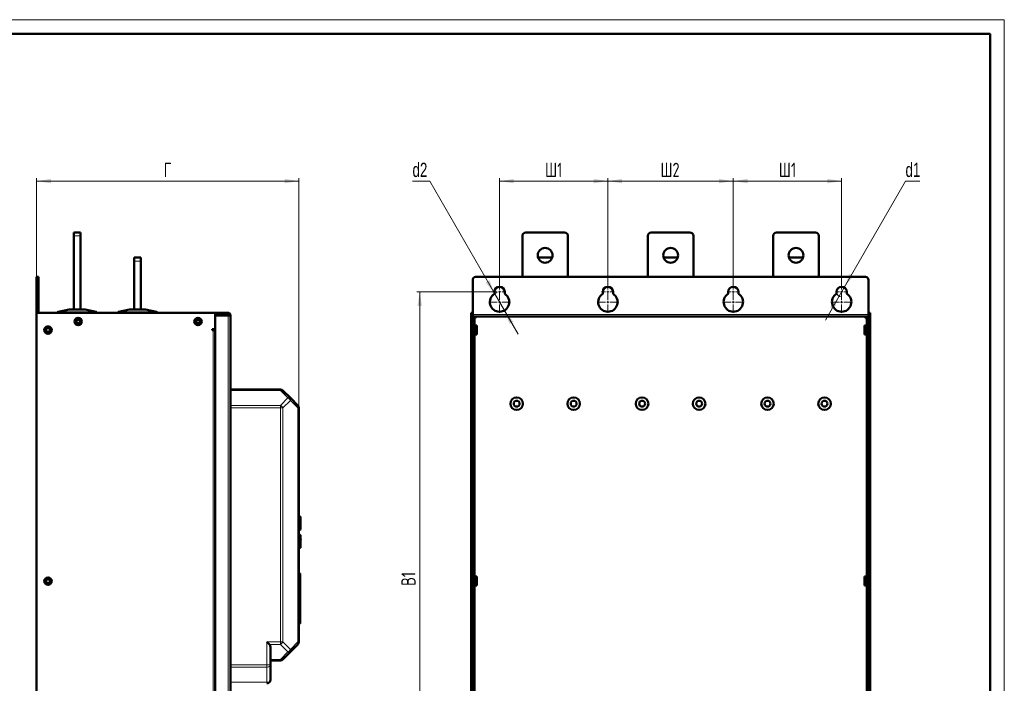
# Model space of a CAD drawing. Header units: millimetres. Extents: x 0 to 594, y 0 to 420.
# Tile 11 of 11: x 249 to 594, y 187 to 420. Entities that reach past the tile are written whole.
import ezdxf

# ---------------------------------------------------------------- set-up
doc = ezdxf.new("R2010")
doc.units = ezdxf.units.MM
doc.layers.add('ОСЕВЫЕ', color=7, linetype='Continuous')
doc.styles.add('SLDTEXTSTYLE0', font='TXT', dxfattribs={"width": 0.7, "bigfont": 'bigfont'})
doc.styles.add('SLDTEXTSTYLE1', font='TXT', dxfattribs={"width": 0.7})
doc.dimstyles.new('SLDDIMSTYLE0', dxfattribs={"dimtxt": 5, "dimasz": 5, "dimexe": 0, "dimexo": 0.0625, "dimgap": 1.25, "dimtad": 2, "dimdec": 1, "dimlfac": 2.5, "dimrnd": 1e-09, "dimzin": 12, "dimdsep": 46, "dimtxsty": 'SLDTEXTSTYLE1', "dimsah": 1, "dimcen": 0.09, "dimadec": 0, "dimazin": 3, "dimtfac": 1, "dimtdec": 3, "dimtofl": 0, "dimtmove": 0, "dimatfit": 3, "dimfxl": 1, "dimfrac": 2, "dimtolj": 1, "dimtzin": 12, "dimarcsym": 0})
doc.dimstyles.new('SLDDIMSTYLE1', dxfattribs={"dimtxt": 5, "dimasz": 5, "dimexe": 0, "dimexo": 0.0625, "dimgap": 1.25, "dimtad": 0, "dimtih": 1, "dimtoh": 1, "dimdec": 1, "dimlfac": 2.5, "dimrnd": 1e-09, "dimzin": 12, "dimdsep": 46, "dimtxsty": 'SLDTEXTSTYLE1', "dimsah": 1, "dimcen": 0, "dimadec": 0, "dimazin": 3, "dimtfac": 1, "dimtdec": 3, "dimtmove": 0, "dimatfit": 3, "dimfxl": 1, "dimfrac": 2, "dimtolj": 1, "dimtzin": 12, "dimarcsym": 0})
doc.dimstyles.new('SLDDIMSTYLE2', dxfattribs={"dimtxt": 5, "dimasz": 5, "dimexe": 0, "dimexo": 0.0625, "dimgap": 1.25, "dimtad": 0, "dimtih": 1, "dimtoh": 1, "dimdec": 1, "dimlfac": 2.5, "dimrnd": 1e-09, "dimzin": 12, "dimdsep": 46, "dimtxsty": 'SLDTEXTSTYLE1', "dimsah": 1, "dimcen": 0, "dimadec": 0, "dimazin": 3, "dimtfac": 1, "dimtdec": 3, "dimtmove": 0, "dimatfit": 3, "dimfxl": 1, "dimfrac": 2, "dimtolj": 1, "dimtzin": 12, "dimarcsym": 0})

# ---------------------------------------------------------------- blocks, each defined once
blk = doc.blocks.new('_D_2')
at = {"color": 7, "linetype": 'Continuous', "lineweight": 0}
for p, q in [((254.58, 329.84), (254.58, 364.43)), ((254.58, 363.43), (346.58, 363.43)), ((346.58, 283.94), (346.58, 364.43))]:
    blk.add_line(p, q, dxfattribs=at)
at = {"color": 7, "linetype": 'Continuous', "lineweight": 18}
for points in [[(254.58, 363.43), (259.58, 362.66), (259.58, 364.2)], [(346.58, 363.43), (341.58, 364.2), (341.58, 362.66)]]:
    blk.add_solid(points, dxfattribs=at)
at = {"color": 7, "linetype": 'Continuous', "lineweight": 18, "insert": (299.16, 369.87), "char_height": 5, "attachment_point": 1, "style": 'SLDTEXTSTYLE0'}
blk.add_mtext('Г', dxfattribs=at)
blk = doc.blocks.new('_D_3')
at = {"color": 7, "linetype": 'Continuous', "lineweight": 0}
for p, q in [((414.74, 324.63), (387.95, 324.63)), ((388.95, 324.63), (388.95, 123.83)), ((414.74, 123.83), (387.95, 123.83))]:
    blk.add_line(p, q, dxfattribs=at)
at = {"color": 7, "linetype": 'Continuous', "lineweight": 18}
for points in [[(388.95, 324.63), (388.18, 319.63), (389.72, 319.63)], [(388.95, 123.83), (389.72, 128.83), (388.18, 128.83)]]:
    blk.add_solid(points, dxfattribs=at)
at = {"color": 7, "linetype": 'Continuous', "lineweight": 18, "insert": (382.51, 221.56), "char_height": 5, "attachment_point": 1, "rotation": 90, "style": 'SLDTEXTSTYLE0'}
blk.add_mtext('В1', dxfattribs=at)
blk = doc.blocks.new('_D_4')
at = {"color": 7, "linetype": 'Continuous', "lineweight": 0}
for p, q in [((416.95, 326.84), (416.95, 364.43)), ((416.95, 363.43), (454.95, 363.43)), ((454.95, 326.84), (454.95, 364.43))]:
    blk.add_line(p, q, dxfattribs=at)
at = {"color": 7, "linetype": 'Continuous', "lineweight": 18}
for points in [[(416.95, 363.43), (421.95, 362.66), (421.95, 364.2)], [(454.95, 363.43), (449.95, 364.2), (449.95, 362.66)]]:
    blk.add_solid(points, dxfattribs=at)
at = {"color": 7, "linetype": 'Continuous', "lineweight": 18, "insert": (432.93, 369.87), "char_height": 5, "attachment_point": 1, "style": 'SLDTEXTSTYLE0'}
blk.add_mtext('Ш1', dxfattribs=at)
blk = doc.blocks.new('_D_5')
at = {"color": 7, "linetype": 'Continuous', "lineweight": 0}
for p, q in [((454.95, 326.84), (454.95, 364.43)), ((454.95, 363.43), (498.95, 363.43)), ((498.95, 326.84), (498.95, 364.43))]:
    blk.add_line(p, q, dxfattribs=at)
at = {"color": 7, "linetype": 'Continuous', "lineweight": 18}
for points in [[(454.95, 363.43), (459.95, 362.66), (459.95, 364.2)], [(498.95, 363.43), (493.95, 364.2), (493.95, 362.66)]]:
    blk.add_solid(points, dxfattribs=at)
at = {"color": 7, "linetype": 'Continuous', "lineweight": 18, "insert": (473.4, 369.87), "char_height": 5, "attachment_point": 1, "style": 'SLDTEXTSTYLE0'}
blk.add_mtext('Ш2', dxfattribs=at)
blk = doc.blocks.new('_D_6')
at = {"color": 7, "linetype": 'Continuous', "lineweight": 0}
for p, q in [((498.95, 326.84), (498.95, 364.43)), ((498.95, 363.43), (536.95, 363.43)), ((536.95, 326.84), (536.95, 364.43))]:
    blk.add_line(p, q, dxfattribs=at)
at = {"color": 7, "linetype": 'Continuous', "lineweight": 18}
for points in [[(498.95, 363.43), (503.95, 362.66), (503.95, 364.2)], [(536.95, 363.43), (531.95, 364.2), (531.95, 362.66)]]:
    blk.add_solid(points, dxfattribs=at)
at = {"color": 7, "linetype": 'Continuous', "lineweight": 18, "insert": (514.93, 369.87), "char_height": 5, "attachment_point": 1, "style": 'SLDTEXTSTYLE0'}
blk.add_mtext('Ш1', dxfattribs=at)
blk = doc.blocks.new('_D_7')
at = {"color": 7, "linetype": 'Continuous', "lineweight": 0}
for p, q in [((537.85, 326.19), (559.35, 363.43)), ((559.35, 363.43), (564.32, 363.43)), ((536.05, 323.07), (537.85, 326.19)), ((536.05, 323.07), (531.24, 314.74))]:
    blk.add_line(p, q, dxfattribs=at)
at = {"color": 7, "linetype": 'Continuous', "lineweight": 18}
blk.add_arc((536.95, 324.63), 1.8, 180.3183, 269.0546, dxfattribs=at)
for points in [[(537.85, 326.19), (541.02, 330.13), (539.68, 330.9)], [(536.05, 323.07), (532.88, 319.12), (534.22, 318.36)]]:
    blk.add_solid(points, dxfattribs=at)
at = {"color": 7, "linetype": 'Continuous', "lineweight": 18, "insert": (559.35, 369.87), "char_height": 5, "attachment_point": 1, "style": 'SLDTEXTSTYLE1'}
blk.add_mtext('d1', dxfattribs=at)
blk = doc.blocks.new('_D_8')
at = {"color": 7, "linetype": 'Continuous', "lineweight": 0}
for p, q in [((392.47, 363.43), (386.43, 363.43)), ((415.25, 323.97), (392.47, 363.43)), ((418.65, 318.08), (415.25, 323.97)), ((418.65, 318.08), (423.46, 309.76))]:
    blk.add_line(p, q, dxfattribs=at)
at = {"color": 7, "linetype": 'Continuous', "lineweight": 18}
blk.add_arc((416.95, 321.03), 3.4, 103.6105, 121.7972, dxfattribs=at)
for points in [[(415.25, 323.97), (413.42, 328.69), (412.08, 327.92)], [(418.65, 318.08), (420.48, 313.37), (421.82, 314.14)]]:
    blk.add_solid(points, dxfattribs=at)
at = {"color": 7, "linetype": 'Continuous', "lineweight": 18, "insert": (386.43, 369.87), "char_height": 5, "attachment_point": 1, "style": 'SLDTEXTSTYLE1'}
blk.add_mtext('d2', dxfattribs=at)
blk = doc.blocks.new('SW_CENTERMARKSYMBOL_12')
at = {"color": 0, "linetype": 'Continuous', "lineweight": 18}
for p, q in [((-0.8, 0), (-2.2, 0)), ((0, 0), (-0.4, 0)), ((0, 0.8), (0, 2.2)), ((0, 0), (0, 0.4)), ((0, 0), (0, -0.4)), ((0, 0), (0.4, 0)), ((0.8, 0), (2.2, 0)), ((0, -0.8), (0, -2.2))]:
    blk.add_line(p, q, dxfattribs=at)
blk = doc.blocks.new('SW_CENTERMARKSYMBOL_13')
at = {"color": 0, "linetype": 'Continuous', "lineweight": 18}
for p, q in [((0, 0.8), (0, 3.8)), ((-0.8, 0), (-3.8, 0)), ((0, 0), (-0.4, 0)), ((0, 0), (0, 0.4)), ((0, 0), (0, -0.4)), ((0, 0), (0.4, 0)), ((0.8, 0), (3.8, 0)), ((0, -0.8), (0, -3.8))]:
    blk.add_line(p, q, dxfattribs=at)
blk = doc.blocks.new('SW_CENTERMARKSYMBOL_14')
at = {"color": 0, "linetype": 'Continuous', "lineweight": 18}
for p, q in [((-0.8, 0), (-2.2, 0)), ((0, 0), (-0.4, 0)), ((0, 0.8), (0, 2.2)), ((0, 0), (0, 0.4)), ((0, 0), (0, -0.4)), ((0, 0), (0.4, 0)), ((0.8, 0), (2.2, 0)), ((0, -0.8), (0, -2.2))]:
    blk.add_line(p, q, dxfattribs=at)
blk = doc.blocks.new('SW_CENTERMARKSYMBOL_15')
at = {"color": 0, "linetype": 'Continuous', "lineweight": 18}
for p, q in [((0, 0.8), (0, 3.8)), ((-0.8, 0), (-3.8, 0)), ((0, 0), (-0.4, 0)), ((0, 0), (0, 0.4)), ((0, 0), (0, -0.4)), ((0, 0), (0.4, 0)), ((0.8, 0), (3.8, 0)), ((0, -0.8), (0, -3.8))]:
    blk.add_line(p, q, dxfattribs=at)
blk = doc.blocks.new('SW_CENTERMARKSYMBOL_16')
at = {"color": 0, "linetype": 'Continuous', "lineweight": 18}
for p, q in [((-0.8, 0), (-2.2, 0)), ((0, 0), (-0.4, 0)), ((0, 0.8), (0, 2.2)), ((0, 0), (0, 0.4)), ((0, 0), (0, -0.4)), ((0, 0), (0.4, 0)), ((0.8, 0), (2.2, 0)), ((0, -0.8), (0, -2.2))]:
    blk.add_line(p, q, dxfattribs=at)
blk = doc.blocks.new('SW_CENTERMARKSYMBOL_17')
at = {"color": 0, "linetype": 'Continuous', "lineweight": 18}
for p, q in [((0, 0.8), (0, 3.8)), ((-0.8, 0), (-3.8, 0)), ((0, 0), (-0.4, 0)), ((0, 0), (0, 0.4)), ((0, 0), (0, -0.4)), ((0, 0), (0.4, 0)), ((0.8, 0), (3.8, 0)), ((0, -0.8), (0, -3.8))]:
    blk.add_line(p, q, dxfattribs=at)
blk = doc.blocks.new('SW_CENTERMARKSYMBOL_18')
at = {"color": 0, "linetype": 'Continuous', "lineweight": 18}
for p, q in [((-0.8, 0), (-2.2, 0)), ((0, 0), (-0.4, 0)), ((0, 0.8), (0, 2.2)), ((0, 0), (0, 0.4)), ((0, 0), (0, -0.4)), ((0, 0), (0.4, 0)), ((0.8, 0), (2.2, 0)), ((0, -0.8), (0, -2.2))]:
    blk.add_line(p, q, dxfattribs=at)
blk = doc.blocks.new('SW_CENTERMARKSYMBOL_19')
at = {"color": 0, "linetype": 'Continuous', "lineweight": 18}
for p, q in [((0, 0.8), (0, 3.8)), ((-0.8, 0), (-3.8, 0)), ((0, 0), (-0.4, 0)), ((0, 0), (0, 0.4)), ((0, 0), (0, -0.4)), ((0, 0), (0.4, 0)), ((0.8, 0), (3.8, 0)), ((0, -0.8), (0, -3.8))]:
    blk.add_line(p, q, dxfattribs=at)

msp = doc.modelspace()

# ---------------------------------------------------------------- linework, layer by layer
at = {"color": 7, "linetype": 'Continuous', "lineweight": 50}
for p, q in [((589, 415), (20, 415)), ((589, 5), (589, 415)), ((269.982, 345.429), (267.582, 345.429)), ((267.582, 345.429), (267.582, 344.229)), ((269.982, 345.429), (269.982, 344.229)), ((426.151, 345.429), (439.751, 345.429)), ((470.151, 345.429), (483.751, 345.429)), ((514.151, 345.429), (527.751, 345.429)), ((267.582, 344.229), (267.582, 318.429)), ((269.982, 344.229), (269.982, 318.429)), ((424.951, 329.829), (424.951, 344.229)), ((440.951, 344.229), (440.951, 329.829)), ((468.951, 329.829), (468.951, 344.229)), ((484.951, 344.229), (484.951, 329.829)), ((512.951, 329.829), (512.951, 344.229)), ((528.951, 344.229), (528.951, 329.829)), ((291.182, 336.629), (288.782, 336.629)), ((288.782, 335.429), (288.782, 336.629)), ((288.782, 318.429), (288.782, 335.429)), ((291.182, 335.429), (291.182, 336.629)), ((291.182, 335.429), (291.182, 318.429)), ((435.425, 336.629), (430.477, 336.629)), ((479.425, 336.629), (474.477, 336.629)), ((523.425, 336.629), (518.477, 336.629)), ((255.182, 329.829), (254.582, 329.829)), ((254.582, 329.829), (254.582, 328.829)), ((254.582, 317.229), (254.582, 328.829)), ((255.182, 329.829), (255.182, 328.829)), ((255.182, 328.829), (255.182, 317.229)), ((407.551, 328.829), (407.551, 316.709)), ((545.351, 329.829), (408.551, 329.829)), ((546.351, 316.709), (546.351, 328.829)), ((415.151, 323.913), (415.151, 324.629)), ((418.751, 324.629), (418.751, 323.913)), ((453.151, 323.913), (453.151, 324.629)), ((456.751, 324.629), (456.751, 323.913)), ((497.151, 323.913), (497.151, 324.629)), ((500.751, 324.629), (500.751, 323.913)), ((535.151, 323.913), (535.151, 324.629)), ((538.751, 324.629), (538.751, 323.913)), ((265.977, 318.428), (262.143, 317.661)), ((271.577, 318.429), (265.988, 318.429)), ((275.422, 317.661), (271.588, 318.428)), ((287.177, 318.428), (283.343, 317.661)), ((292.777, 318.429), (287.188, 318.429)), ((296.622, 317.661), (292.788, 318.428)), ((254.582, 317.229), (317.182, 317.229)), ((254.582, 129.229), (254.582, 317.229)), ((261.982, 317.58), (261.982, 317.229)), ((275.582, 317.229), (275.582, 317.58)), ((276.838, 317.229), (276.838, 317.269)), ((277.06, 317.269), (276.894, 317.269)), ((276.894, 317.229), (276.894, 317.269)), ((277.06, 317.229), (277.06, 317.269)), ((277.431, 317.229), (277.431, 317.269)), ((280.949, 317.269), (277.431, 317.269)), ((280.949, 317.229), (280.949, 317.269)), ((283.182, 317.58), (283.182, 317.229)), ((296.782, 317.229), (296.782, 317.58)), ((298.038, 317.229), (298.038, 317.269)), ((298.26, 317.269), (298.094, 317.269)), ((298.094, 317.229), (298.094, 317.269)), ((298.26, 317.229), (298.26, 317.269)), ((298.421, 317.229), (298.421, 317.269)), ((300.121, 317.269), (298.421, 317.269)), ((300.121, 317.229), (300.121, 317.269)), ((301.154, 317.229), (301.154, 317.269)), ((302.094, 317.269), (302.094, 317.229)), ((302.149, 317.269), (302.143, 317.269)), ((302.149, 317.229), (302.149, 317.269)), ((321.782, 317.229), (317.182, 317.229)), ((317.182, 317.229), (317.182, 311.529)), ((317.182, 316.629), (321.782, 316.629)), ((317.182, 316.346), (321.782, 316.346)), ((317.182, 130.112), (317.182, 316.346)), ((317.262, 316.429), (320.382, 316.429)), ((321.582, 316.429), (320.382, 316.429)), ((321.582, 316.346), (321.582, 316.429)), ((321.782, 316.629), (321.782, 317.229)), ((321.982, 316.429), (322.582, 316.429)), ((322.582, 316.429), (322.582, 130.029)), ((406.951, 317.229), (406.951, 129.229)), ((406.951, 317.229), (407.551, 317.229)), ((407.551, 129.229), (407.551, 317.229)), ((546.351, 316.029), (407.551, 316.029)), ((408.531, 315.729), (407.551, 315.729)), ((407.551, 315.429), (407.551, 131.029)), ((407.551, 315.429), (408.151, 315.429)), ((408.151, 315.729), (408.151, 315.429)), ((408.151, 315.429), (408.151, 131.029)), ((408.151, 315.429), (408.231, 315.429)), ((408.231, 315.429), (408.531, 315.429)), ((408.531, 315.429), (408.531, 315.729)), ((546.351, 315.729), (545.371, 315.729)), ((545.371, 315.729), (545.371, 315.429)), ((545.371, 315.429), (545.671, 315.429)), ((545.751, 315.429), (545.671, 315.429)), ((545.751, 315.429), (545.751, 315.729)), ((546.351, 315.429), (545.751, 315.429)), ((545.751, 131.029), (545.751, 315.429)), ((546.951, 317.229), (546.351, 317.229)), ((546.351, 317.229), (546.351, 129.229)), ((546.351, 131.029), (546.351, 315.429)), ((546.951, 129.229), (546.951, 317.229)), ((317.182, 311.529), (316.202, 311.529)), ((316.202, 311.529), (316.202, 311.229)), ((316.202, 311.229), (316.502, 311.229)), ((317.182, 311.229), (316.502, 311.229)), ((408.951, 312.809), (408.151, 312.809)), ((408.951, 309.649), (408.951, 312.809)), ((545.751, 312.809), (544.951, 312.809)), ((544.951, 312.809), (544.951, 311.229)), ((544.951, 311.229), (544.951, 309.649)), ((408.151, 309.649), (408.951, 309.649)), ((544.951, 309.649), (545.751, 309.649)), ((322.582, 290.429), (340.085, 290.429)), ((340.934, 290.077), (343.582, 287.429)), ((343.582, 287.429), (346.231, 284.78)), ((346.582, 283.932), (346.582, 201.926)), ((346.586, 275.849), (346.582, 275.849)), ((346.582, 273.1), (346.586, 273.1)), ((346.586, 273.949), (346.586, 273.1)), ((346.586, 267.709), (346.582, 267.709)), ((346.586, 267.709), (346.586, 266.909)), ((346.586, 266.909), (346.586, 259.232)), ((346.586, 258.951), (346.586, 255.709)), ((346.586, 255.709), (346.586, 254.909)), ((346.582, 254.909), (346.586, 254.909)), ((346.993, 245.843), (346.582, 245.865)), ((347.182, 243.869), (347.222, 243.869)), ((347.182, 243.149), (347.222, 243.149)), ((346.582, 241.233), (346.993, 241.254)), ((346.993, 239.443), (346.582, 239.465)), ((346.582, 234.833), (346.993, 234.854)), ((346.586, 233.597), (346.582, 233.597)), ((346.586, 233.597), (346.586, 232.749)), ((346.582, 230.849), (346.586, 230.849)), ((346.982, 225.891), (346.582, 225.891)), ((408.951, 224.809), (408.151, 224.809)), ((408.951, 221.649), (408.951, 224.809)), ((545.751, 224.809), (544.951, 224.809)), ((544.951, 224.809), (544.951, 223.229)), ((408.151, 221.649), (408.951, 221.649)), ((544.951, 223.229), (544.951, 221.649)), ((544.951, 221.649), (545.751, 221.649)), ((346.982, 218.989), (346.582, 218.989)), ((346.982, 212.899), (346.582, 212.899)), ((346.582, 208.364), (346.982, 208.364)), ((346.231, 201.077), (343.582, 198.429)), ((336.582, 200.229), (336.582, 193.926)), ((343.582, 198.429), (340.934, 195.78)), ((340.085, 195.429), (336.582, 195.429)), ((336.582, 193.926), (336.582, 188.629))]:
    msp.add_line(p, q, dxfattribs=at)
at = {"color": 9, "linetype": 'Continuous', "lineweight": 18}
for p, q in [((269.982, 344.229), (267.582, 344.229)), ((288.782, 335.429), (291.182, 335.429)), ((254.582, 328.829), (255.182, 328.829)), ((262.154, 317.66), (265.988, 318.427)), ((265.988, 318.429), (265.988, 318.427)), ((265.988, 318.427), (271.577, 318.427)), ((271.577, 318.427), (271.577, 318.429)), ((271.577, 318.427), (275.411, 317.66)), ((283.354, 317.66), (287.188, 318.427)), ((287.188, 318.429), (287.188, 318.427)), ((287.188, 318.427), (292.777, 318.427)), ((292.777, 318.427), (292.777, 318.429)), ((292.777, 318.427), (296.611, 317.66)), ((275.182, 317.64), (262.382, 317.64)), ((262.382, 317.581), (262.382, 317.64)), ((262.382, 317.581), (275.182, 317.581)), ((262.382, 317.229), (262.382, 317.581)), ((275.182, 317.581), (275.182, 317.64)), ((275.182, 317.581), (275.182, 317.229)), ((296.382, 317.64), (283.582, 317.64)), ((283.582, 317.581), (283.582, 317.64)), ((283.582, 317.229), (283.582, 317.581)), ((283.582, 317.581), (296.382, 317.581)), ((296.382, 317.581), (296.382, 317.64)), ((296.382, 317.581), (296.382, 317.229)), ((320.382, 316.429), (320.382, 316.346)), ((321.782, 316.346), (321.782, 130.112)), ((546.351, 316.709), (407.551, 316.709)), ((407.551, 315.949), (546.351, 315.949)), ((408.231, 312.809), (408.231, 315.429)), ((545.671, 315.429), (545.671, 312.809)), ((316.502, 135.229), (316.502, 311.229)), ((408.231, 224.809), (408.231, 309.649)), ((545.671, 309.649), (545.671, 224.809)), ((340.085, 290.077), (322.582, 290.077)), ((340.085, 290.077), (342.734, 287.429)), ((342.734, 287.429), (340.085, 284.78)), ((322.582, 284.78), (340.085, 284.78)), ((340.085, 283.932), (322.582, 283.932)), ((340.085, 283.932), (340.085, 201.926)), ((340.934, 283.932), (340.085, 283.932)), ((343.582, 286.58), (340.934, 283.932)), ((340.934, 283.932), (340.934, 201.926)), ((346.231, 283.932), (343.582, 286.58)), ((346.231, 283.932), (346.231, 201.926)), ((346.582, 273.949), (346.586, 273.949)), ((346.582, 266.909), (346.586, 266.909)), ((346.586, 255.709), (346.582, 255.709)), ((346.993, 241.254), (346.993, 245.843)), ((346.993, 237.149), (346.993, 239.443)), ((346.993, 234.854), (346.993, 237.149)), ((346.586, 232.749), (346.582, 232.749)), ((408.231, 136.809), (408.231, 221.649)), ((545.671, 221.649), (545.671, 136.809)), ((346.982, 210.193), (346.582, 210.193)), ((335.382, 201.926), (340.085, 201.926)), ((335.382, 193.926), (335.382, 201.926)), ((340.085, 201.077), (336.231, 201.077)), ((340.085, 201.926), (340.934, 201.926)), ((340.085, 201.077), (342.734, 198.429)), ((340.934, 201.926), (343.582, 199.277)), ((343.582, 199.277), (346.231, 201.926)), ((342.734, 198.429), (340.085, 195.78)), ((322.582, 193.926), (335.382, 193.926)), ((335.382, 193.926), (336.582, 193.926)), ((340.085, 195.78), (336.582, 195.78)), ((322.582, 193.077), (335.382, 193.077)), ((335.382, 193.077), (335.382, 187.78)), ((322.582, 187.78), (335.382, 187.78))]:
    msp.add_line(p, q, dxfattribs=at)
at = {"color": 7, "linetype": 'Continuous', "lineweight": 50, "flags": 128}
msp.add_lwpolyline([(317.185, 316.49), (317.198, 316.585), (317.208, 316.629)], dxfattribs=at)
at = {"color": 7, "linetype": 'Continuous', "lineweight": 50}
for centre, radius in [((432.951, 337.429), 2.6), ((476.951, 337.429), 2.6), ((520.951, 337.429), 2.6), ((269.182, 314.229), 1.3), ((269.182, 314.229), 0.9), ((269.182, 314.229), 0.64), ((311.182, 314.229), 1.3), ((311.182, 314.229), 0.9), ((311.182, 314.229), 0.64), ((258.582, 311.229), 1.3), ((258.582, 311.229), 0.9), ((258.582, 311.229), 0.66), ((422.951, 285.429), 2.2), ((442.951, 285.429), 2.2), ((466.951, 285.429), 2.2), ((486.951, 285.429), 2.2), ((510.951, 285.429), 2.2), ((530.951, 285.429), 2.2), ((422.951, 285.429), 1.04), ((442.951, 285.429), 1.04), ((466.951, 285.429), 1.04), ((486.951, 285.429), 1.04), ((510.951, 285.429), 1.04), ((530.951, 285.429), 1.04), ((258.582, 223.229), 1.3), ((258.582, 223.229), 0.9), ((258.582, 223.229), 0.66)]:
    msp.add_circle(centre, radius, dxfattribs=at)
for centre, radius, start, end in [((426.151, 344.229), 1.2, 90, 180), ((439.751, 344.229), 1.2, 0, 90), ((470.151, 344.229), 1.2, 90, 180), ((483.751, 344.229), 1.2, 0, 90), ((514.151, 344.229), 1.2, 90, 180), ((527.751, 344.229), 1.2, 0, 90), ((408.551, 328.829), 1, 90, 180), ((545.351, 328.829), 1, 0, 90), ((416.951, 324.629), 1.8, 0, 180), ((454.951, 324.629), 1.8, 0, 180), ((498.951, 324.629), 1.8, 0, 180), ((536.951, 324.629), 1.8, 0, 180), ((416.951, 321.029), 3.4, 121.96572, 58.03428), ((454.951, 321.029), 3.4, 121.96572, 58.03428), ((498.951, 321.029), 3.4, 121.96572, 58.03428), ((536.951, 321.029), 3.4, 121.96572, 58.03428), ((265.988, 318.369), 0.06, 90, 101.30993), ((271.577, 318.369), 0.06, 78.69007, 90), ((287.188, 318.369), 0.06, 90, 101.30993), ((292.777, 318.369), 0.06, 78.69007, 90), ((262.042, 317.58), 0.06, 152.49164, 180), ((262.042, 317.58), 0.06, 101.30993, 131.7441), ((275.522, 317.58), 0.06, 48.25366, 78.69007), ((275.522, 317.58), 0.06, 0, 27.50836), ((283.242, 317.58), 0.06, 152.49164, 180), ((283.242, 317.58), 0.06, 101.30993, 131.7441), ((296.722, 317.58), 0.06, 48.25366, 78.69007), ((296.722, 317.58), 0.06, 0, 27.50836), ((317.262, 316.509), 0.08, 180, 270), ((317.982, 316.429), 0.2, 90, 180), ((340.085, 289.229), 1.2, 45, 90), ((345.382, 283.932), 1.2, 0, 45), ((346.982, 245.644), 0.2, 0, 87), ((346.982, 241.454), 0.2, 273, 0), ((346.982, 239.244), 0.2, 0, 87), ((346.982, 235.054), 0.2, 273, 0), ((345.382, 201.926), 1.2, 315, 360), ((340.085, 196.629), 1.2, 270, 315.00001), ((335.382, 188.629), 1.2, 270, 360)]:
    msp.add_arc(centre, radius, start, end, dxfattribs=at)
at = {"color": 9, "linetype": 'Continuous', "lineweight": 18}
for centre, radius, start, end in [((265.982, 318.402), 0.026, 74.83549, 100.9807), ((271.583, 318.402), 0.026, 79.0193, 105.16451), ((287.182, 318.402), 0.026, 74.83549, 100.9807), ((292.783, 318.402), 0.026, 79.0193, 105.16451), ((262.147, 317.635), 0.026, 74.83549, 100.9807), ((275.417, 317.635), 0.026, 79.0193, 105.16451), ((283.347, 317.635), 0.026, 74.83549, 100.9807), ((296.617, 317.635), 0.026, 79.0193, 105.16451), ((342.973, 287.004), 0.742, 325.14306, 34.85694), ((341.831, 200.18), 1.971, 297.27378, 332.72622)]:
    msp.add_arc(centre, radius, start, end, dxfattribs=at)
for points, knots in [([(262.114, 317.602), (262.094, 317.598), (262.054, 317.592), (262.013, 317.585), (261.987, 317.58), (261.984, 317.58), (261.982, 317.58)], [0, 0, 0, 0, 0.2625573, 0.5165854, 0.7623146, 1, 1, 1, 1]), ([(262.154, 317.66), (262.149, 317.658), (262.139, 317.654), (262.127, 317.64), (262.118, 317.622), (262.115, 317.609), (262.114, 317.602)], [0, 0, 0, 0, 0.27892058, 0.49994961, 0.7576925, 1, 1, 1, 1]), ([(262.382, 317.581), (262.334, 317.582), (262.235, 317.584), (262.155, 317.596), (262.114, 317.602)], [0, 0, 0, 0, 0.4870401, 1, 1, 1, 1]), ([(262.382, 317.64), (262.34, 317.641), (262.256, 317.642), (262.188, 317.654), (262.154, 317.66)], [0, 0, 0, 0, 0.49834372, 1, 1, 1, 1]), ([(275.411, 317.66), (275.377, 317.654), (275.309, 317.642), (275.225, 317.641), (275.182, 317.64)], [0, 0, 0, 0, 0.5016563, 1, 1, 1, 1]), ([(275.451, 317.602), (275.41, 317.596), (275.33, 317.584), (275.231, 317.582), (275.182, 317.581)], [0, 0, 0, 0, 0.5129599, 1, 1, 1, 1]), ([(275.451, 317.602), (275.45, 317.609), (275.447, 317.622), (275.438, 317.64), (275.426, 317.654), (275.416, 317.658), (275.411, 317.66)], [0, 0, 0, 0, 0.2423312, 0.5000503, 0.721113, 1, 1, 1, 1]), ([(275.582, 317.58), (275.581, 317.58), (275.578, 317.58), (275.552, 317.585), (275.511, 317.592), (275.471, 317.598), (275.451, 317.602)], [0, 0, 0, 0, 0.2376854, 0.4834146, 0.7374427, 1, 1, 1, 1]), ([(283.314, 317.602), (283.294, 317.598), (283.254, 317.592), (283.213, 317.585), (283.187, 317.58), (283.184, 317.58), (283.182, 317.58)], [0, 0, 0, 0, 0.26255734, 0.51658536, 0.76231457, 1, 1, 1, 1]), ([(283.354, 317.66), (283.349, 317.658), (283.339, 317.654), (283.327, 317.64), (283.318, 317.622), (283.315, 317.609), (283.314, 317.602)], [0, 0, 0, 0, 0.2789206, 0.4999496, 0.7576925, 1, 1, 1, 1]), ([(283.582, 317.581), (283.534, 317.582), (283.435, 317.584), (283.355, 317.596), (283.314, 317.602)], [0, 0, 0, 0, 0.4870401, 1, 1, 1, 1]), ([(283.582, 317.64), (283.54, 317.641), (283.456, 317.642), (283.388, 317.654), (283.354, 317.66)], [0, 0, 0, 0, 0.4983437, 1, 1, 1, 1]), ([(296.611, 317.66), (296.577, 317.654), (296.509, 317.642), (296.425, 317.641), (296.382, 317.64)], [0, 0, 0, 0, 0.5016563, 1, 1, 1, 1]), ([(296.651, 317.602), (296.61, 317.596), (296.53, 317.584), (296.431, 317.582), (296.382, 317.581)], [0, 0, 0, 0, 0.5129599, 1, 1, 1, 1]), ([(296.651, 317.602), (296.65, 317.609), (296.647, 317.622), (296.638, 317.64), (296.626, 317.654), (296.616, 317.658), (296.611, 317.66)], [0, 0, 0, 0, 0.2423312, 0.5000503, 0.721113, 1, 1, 1, 1]), ([(296.782, 317.58), (296.781, 317.58), (296.778, 317.58), (296.752, 317.585), (296.711, 317.592), (296.671, 317.598), (296.651, 317.602)], [0, 0, 0, 0, 0.2376854, 0.4834146, 0.7374427, 1, 1, 1, 1])]:
    msp.add_open_spline(points, degree=3, knots=knots, dxfattribs=at)
at = {"color": 7, "linetype": 'Continuous', "lineweight": 50}
for points, knots in [([(262.012, 317.631), (262.008, 317.628), (261.999, 317.622), (261.99, 317.609), (261.985, 317.595), (261.985, 317.585), (261.985, 317.58)], [0, 0, 0, 0, 0.2496677, 0.5038685, 0.7559344, 1, 1, 1, 1]), ([(262.143, 317.661), (262.126, 317.657), (262.093, 317.651), (262.058, 317.644), (262.035, 317.639), (262.032, 317.639), (262.031, 317.638)], [0, 0, 0, 0, 0.2504587, 0.5014238, 0.7501947, 1, 1, 1, 1]), ([(262.114, 317.602), (262.114, 317.608), (262.113, 317.623), (262.118, 317.64), (262.126, 317.652), (262.134, 317.658), (262.14, 317.66), (262.143, 317.661)], [0, 0, 0, 0, 0.231821, 0.4992739, 0.7031761, 0.840111, 1, 1, 1, 1]), ([(275.422, 317.661), (275.425, 317.66), (275.431, 317.658), (275.439, 317.652), (275.446, 317.64), (275.452, 317.623), (275.451, 317.608), (275.451, 317.602)], [0, 0, 0, 0, 0.1599166, 0.2968601, 0.5007262, 0.7681984, 1, 1, 1, 1]), ([(275.534, 317.638), (275.533, 317.639), (275.53, 317.639), (275.507, 317.644), (275.472, 317.651), (275.439, 317.657), (275.422, 317.661)], [0, 0, 0, 0, 0.2483064, 0.4985086, 0.7480251, 1, 1, 1, 1]), ([(275.58, 317.58), (275.58, 317.585), (275.58, 317.595), (275.575, 317.609), (275.566, 317.622), (275.557, 317.628), (275.553, 317.631)], [0, 0, 0, 0, 0.24406561, 0.49613153, 0.7503323, 1, 1, 1, 1]), ([(277.431, 317.269), (277.404, 317.269), (277.338, 317.269), (277.243, 317.269), (277.161, 317.269), (277.098, 317.269), (277.065, 317.269), (277.062, 317.269), (277.06, 317.269)], [0, 0, 0, 0, 0.1229277, 0.30328922, 0.44796741, 0.59214605, 0.83283118, 1, 1, 1, 1]), ([(283.212, 317.631), (283.208, 317.628), (283.199, 317.622), (283.19, 317.609), (283.185, 317.595), (283.185, 317.585), (283.185, 317.58)], [0, 0, 0, 0, 0.2496677, 0.5038685, 0.7559344, 1, 1, 1, 1]), ([(283.343, 317.661), (283.326, 317.657), (283.293, 317.651), (283.258, 317.644), (283.235, 317.639), (283.232, 317.639), (283.231, 317.638)], [0, 0, 0, 0, 0.25045867, 0.50142376, 0.75019467, 1, 1, 1, 1]), ([(283.314, 317.602), (283.314, 317.608), (283.313, 317.623), (283.318, 317.64), (283.326, 317.652), (283.334, 317.658), (283.34, 317.66), (283.343, 317.661)], [0, 0, 0, 0, 0.231821, 0.4992739, 0.7031761, 0.840111, 1, 1, 1, 1]), ([(296.622, 317.661), (296.625, 317.66), (296.631, 317.658), (296.639, 317.652), (296.646, 317.64), (296.652, 317.623), (296.651, 317.608), (296.651, 317.602)], [0, 0, 0, 0, 0.1599166, 0.2968601, 0.5007262, 0.7681984, 1, 1, 1, 1]), ([(296.734, 317.638), (296.733, 317.639), (296.73, 317.639), (296.707, 317.644), (296.672, 317.651), (296.639, 317.657), (296.622, 317.661)], [0, 0, 0, 0, 0.2483064, 0.4985086, 0.7480251, 1, 1, 1, 1]), ([(296.78, 317.58), (296.78, 317.585), (296.78, 317.595), (296.775, 317.609), (296.766, 317.622), (296.757, 317.628), (296.753, 317.631)], [0, 0, 0, 0, 0.2440656, 0.4961315, 0.7503323, 1, 1, 1, 1]), ([(298.421, 317.269), (298.397, 317.269), (298.351, 317.269), (298.292, 317.269), (298.265, 317.269), (298.262, 317.269), (298.26, 317.269)], [0, 0, 0, 0, 0.2689364, 0.5392011, 0.8080127, 1, 1, 1, 1]), ([(347.182, 243.549), (347.182, 243.812), (347.182, 244.218), (347.182, 244.705), (347.182, 245.041), (347.182, 245.311), (347.182, 245.573), (347.182, 245.616), (347.182, 245.644)], [0, 0, 0, 0, 0.2394568, 0.3683607, 0.5, 0.6316393, 0.7605432, 1, 1, 1, 1]), ([(347.182, 241.454), (347.182, 241.482), (347.182, 241.525), (347.182, 241.786), (347.182, 242.056), (347.182, 242.392), (347.182, 242.88), (347.182, 243.285), (347.182, 243.549)], [0, 0, 0, 0, 0.2394568, 0.3683607, 0.5, 0.6316393, 0.7605432, 1, 1, 1, 1]), ([(347.182, 237.149), (347.182, 237.412), (347.182, 237.818), (347.182, 238.305), (347.182, 238.641), (347.182, 238.911), (347.182, 239.173), (347.182, 239.216), (347.182, 239.244)], [0, 0, 0, 0, 0.2394568, 0.3683607, 0.5, 0.6316393, 0.7605432, 1, 1, 1, 1]), ([(347.182, 235.054), (347.182, 235.082), (347.182, 235.125), (347.182, 235.386), (347.182, 235.656), (347.182, 235.992), (347.182, 236.48), (347.182, 236.885), (347.182, 237.149)], [0, 0, 0, 0, 0.2394568, 0.3683607, 0.5, 0.6316393, 0.7605432, 1, 1, 1, 1]), ([(347.222, 237.846), (347.222, 237.871), (347.222, 237.904), (347.222, 237.938), (347.222, 237.947)], [0, 0, 0, 0, 0.7459548, 1, 1, 1, 1]), ([(346.982, 225.862), (346.982, 225.871), (346.982, 225.91), (346.982, 225.723), (346.982, 225.331), (346.982, 224.791), (346.982, 223.911), (346.982, 222.68), (346.982, 221.612), (346.982, 220.748), (346.982, 220.048), (346.982, 219.505), (346.982, 219.204), (346.982, 219.129)], [0, 0, 0, 0, 0.0439483, 0.1953701, 0.2721675, 0.3488549, 0.4856961, 0.6044659, 0.7346037, 0.8032988, 0.8720627, 0.9679092, 1, 1, 1, 1]), ([(346.982, 218.989), (346.982, 218.735), (346.982, 218.09), (346.982, 217.009), (346.982, 215.876), (346.982, 214.868), (346.982, 213.871), (346.982, 213.259), (346.982, 212.899)], [0, 0, 0, 0, 0.1250906, 0.3179914, 0.510708, 0.6533693, 0.7958207, 1, 1, 1, 1]), ([(346.982, 212.899), (346.982, 212.687), (346.982, 212.093), (346.982, 211.127), (346.982, 210.536), (346.982, 210.193)], [0, 0, 0, 0, 0.1892578, 0.5302376, 1, 1, 1, 1]), ([(346.982, 210.193), (346.982, 210.068), (346.982, 209.692), (346.982, 209.184), (346.982, 208.712), (346.982, 208.37), (346.982, 208.408), (346.982, 208.42)], [0, 0, 0, 0, 0.1148571, 0.3461682, 0.577647, 0.8651323, 1, 1, 1, 1]), ([(336.231, 201.077), (336.104, 201.204), (335.841, 201.467), (335.539, 201.769), (335.382, 201.926)], [0, 0, 0, 0, 0.4814571, 1, 1, 1, 1]), ([(336.231, 201.077), (336.332, 200.95), (336.541, 200.687), (336.568, 200.385), (336.582, 200.229)], [0, 0, 0, 0, 0.4814571, 1, 1, 1, 1])]:
    msp.add_open_spline(points, degree=3, knots=knots, dxfattribs=at)
for points in [[(321.782, 317.229), (321.887, 317.217), (322.097, 317.193), (322.361, 317.008), (322.546, 316.743), (322.57, 316.534), (322.582, 316.429)], [(321.982, 316.429), (321.979, 316.455), (321.973, 316.507), (321.927, 316.573), (321.861, 316.62), (321.809, 316.626), (321.782, 316.629)], [(322.582, 316.429), (322.57, 316.422), (322.546, 316.408), (322.361, 316.387), (322.097, 316.367), (321.887, 316.353), (321.782, 316.346)], [(321.782, 316.346), (321.809, 316.353), (321.861, 316.367), (321.927, 316.387), (321.973, 316.408), (321.979, 316.422), (321.982, 316.429)]]:
    msp.add_open_spline(points, degree=3, dxfattribs=at)
at = {"color": 9, "linetype": 'Continuous', "lineweight": 18}
for points in [[(340.085, 290.077), (340.085, 290.13), (340.085, 290.234), (340.085, 290.344), (340.085, 290.415), (340.085, 290.424), (340.085, 290.429)], [(340.934, 290.077), (340.886, 290.114), (340.789, 290.189), (340.58, 290.218), (340.342, 290.189), (340.171, 290.114), (340.085, 290.077)], [(342.734, 287.429), (342.82, 287.466), (342.991, 287.54), (343.229, 287.57), (343.437, 287.54), (343.534, 287.466), (343.582, 287.429)], [(343.582, 286.58), (343.534, 286.666), (343.437, 286.837), (343.229, 287.075), (342.991, 287.284), (342.82, 287.38), (342.734, 287.429)], [(340.085, 283.932), (340.085, 284.01), (340.085, 284.167), (340.085, 284.393), (340.085, 284.604), (340.085, 284.721), (340.085, 284.78)], [(340.085, 284.78), (340.171, 284.732), (340.342, 284.635), (340.58, 284.426), (340.789, 284.188), (340.886, 284.017), (340.934, 283.932)], [(346.231, 283.932), (346.268, 284.017), (346.343, 284.188), (346.372, 284.426), (346.343, 284.635), (346.268, 284.732), (346.231, 284.78)], [(346.582, 283.932), (346.578, 283.932), (346.569, 283.932), (346.497, 283.932), (346.388, 283.932), (346.283, 283.932), (346.231, 283.932)], [(340.085, 201.077), (340.085, 201.136), (340.085, 201.253), (340.085, 201.464), (340.085, 201.69), (340.085, 201.847), (340.085, 201.926)], [(340.934, 201.926), (340.886, 201.84), (340.789, 201.669), (340.58, 201.431), (340.342, 201.222), (340.171, 201.126), (340.085, 201.077)], [(346.231, 201.077), (346.268, 201.126), (346.343, 201.222), (346.372, 201.431), (346.343, 201.669), (346.268, 201.84), (346.231, 201.926)], [(346.231, 201.926), (346.283, 201.926), (346.388, 201.926), (346.497, 201.926), (346.569, 201.926), (346.578, 201.926), (346.582, 201.926)], [(343.582, 198.429), (343.534, 198.391), (343.437, 198.317), (343.229, 198.288), (342.991, 198.317), (342.82, 198.391), (342.734, 198.429)], [(343.582, 199.277), (343.62, 199.192), (343.694, 199.021), (343.724, 198.782), (343.694, 198.574), (343.62, 198.477), (343.582, 198.429)], [(335.382, 193.077), (335.382, 193.136), (335.382, 193.253), (335.382, 193.464), (335.382, 193.69), (335.382, 193.847), (335.382, 193.926)], [(336.582, 193.926), (336.564, 193.815), (336.528, 193.592), (336.251, 193.312), (335.854, 193.115), (335.54, 193.09), (335.382, 193.077)], [(340.085, 195.78), (340.171, 195.743), (340.342, 195.669), (340.58, 195.639), (340.789, 195.669), (340.886, 195.743), (340.934, 195.78)], [(340.085, 195.429), (340.085, 195.433), (340.085, 195.442), (340.085, 195.514), (340.085, 195.623), (340.085, 195.728), (340.085, 195.78)], [(335.382, 187.78), (335.54, 187.793), (335.854, 187.818), (336.251, 188.015), (336.528, 188.295), (336.564, 188.518), (336.582, 188.629)], [(335.382, 187.429), (335.382, 187.433), (335.382, 187.442), (335.382, 187.514), (335.382, 187.623), (335.382, 187.728), (335.382, 187.78)]]:
    msp.add_open_spline(points, degree=3, dxfattribs=at)
at = {"layer": 'ОСЕВЫЕ', "lineweight": 18}
for p, q in [((0, 420), (594, 420)), ((594, 420), (594, 0))]:
    msp.add_line(p, q, dxfattribs=at)

# ---------------------------------------------------------------- block references
at = {"color": 7, "linetype": 'Continuous', "lineweight": 0}
for name, p in [('SW_CENTERMARKSYMBOL_13', (416.951, 321.029)), ('SW_CENTERMARKSYMBOL_12', (416.951, 324.629)), ('SW_CENTERMARKSYMBOL_15', (454.951, 321.029)), ('SW_CENTERMARKSYMBOL_14', (454.951, 324.629)), ('SW_CENTERMARKSYMBOL_17', (498.951, 321.029)), ('SW_CENTERMARKSYMBOL_16', (498.951, 324.629)), ('SW_CENTERMARKSYMBOL_19', (536.951, 321.029)), ('SW_CENTERMARKSYMBOL_18', (536.951, 324.629))]:
    msp.add_blockref(name, p, dxfattribs=at)

# ---------------------------------------------------------------- dimensions: what is measured, and where the dimension line sits
at = {"color": 7, "linetype": 'Continuous', "lineweight": 18}
for base, p1, p2, text, picture, middle in [((346.582, 363.429), (254.582, 329.829), (346.582, 283.932), 'Г', '_D_2', (300.582, 363.429)), ((454.951, 363.429), (416.951, 326.829), (454.951, 326.829), 'Ш1', '_D_4', (435.951, 363.429)), ((498.951, 363.429), (454.951, 326.829), (498.951, 326.829), 'Ш2', '_D_5', (476.951, 363.429)), ((536.951, 363.429), (498.951, 326.829), (536.951, 326.829), 'Ш1', '_D_6', (517.951, 363.429))]:
    dim = msp.add_linear_dim(base=base, p1=p1, p2=p2, text=text, dimstyle='SLDDIMSTYLE0', dxfattribs=at)
    dim.commit()
    dim.dimension.update_dxf_attribs({"geometry": picture, "text_midpoint": middle, "dimtype": 160})
for p1, p2, text, dimstyle, picture, middle in [((415.251, 323.973), (418.651, 318.084), 'd2', 'SLDDIMSTYLE2', '_D_8', (389.45, 367.245)), ((537.851, 326.188), (536.051, 323.07), 'd1', 'SLDDIMSTYLE1', '_D_7', (561.838, 367.245))]:
    dim = msp.add_diameter_dim_2p(p1=p1, p2=p2, text=text, dimstyle=dimstyle, override={"dimpost": '<>'}, dxfattribs=at)
    dim.commit()
    dim.dimension.update_dxf_attribs({"geometry": picture, "text_midpoint": middle, "dimtype": 163})
dim = msp.add_linear_dim(base=(388.951, 123.829), p1=(414.751, 324.629), p2=(414.751, 123.829), angle=90, text='В1', dimstyle='SLDDIMSTYLE0', dxfattribs=at)
dim.commit()
dim.dimension.update_dxf_attribs({"geometry": '_D_3', "text_midpoint": (388.951, 224.229), "dimtype": 160})

doc.saveas('drawing.dxf')
